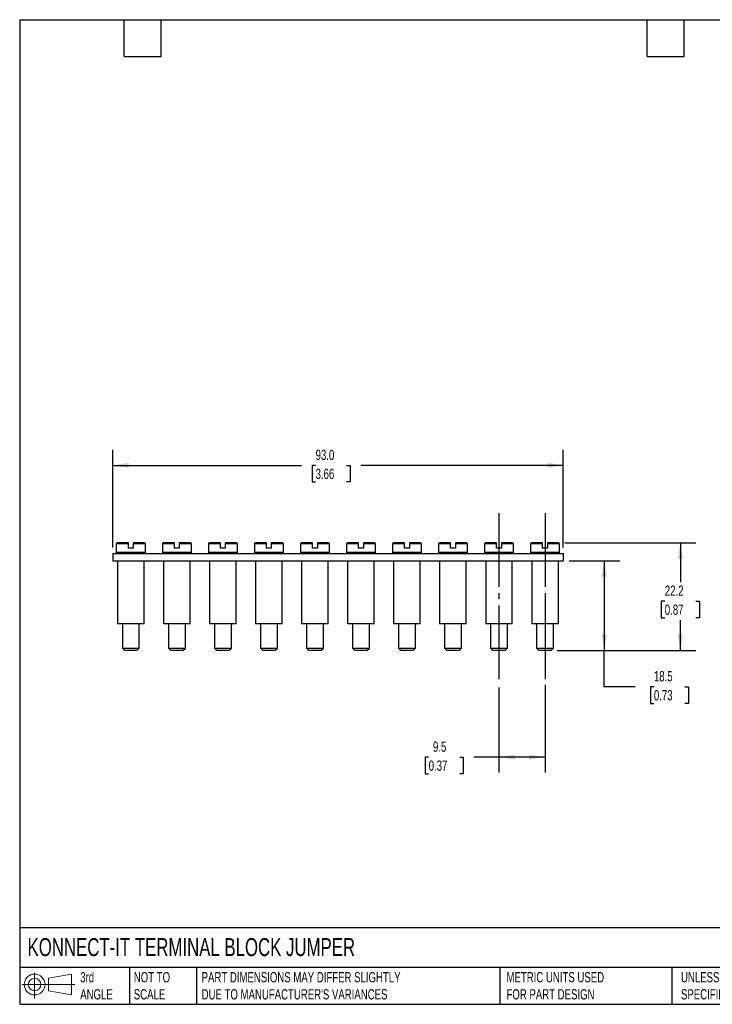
# Model space of a CAD drawing. Header units: millimetres. Extents: x 6 to 273, y 6 to 210.
# Tile 1 of 5: x 6 to 149, y 6 to 210. Entities that reach past the tile are written whole.
import ezdxf

# ---------------------------------------------------------------- set-up
doc = ezdxf.new("R2010")
doc.units = ezdxf.units.MM
doc.linetypes.add('SLD-Center', pattern=[19.05, 15.24, -1.27, 1.27, -1.27])
doc.linetypes.add('SLD-Solid', pattern=[0])
doc.layers.add('CENTER', color=40, linetype='SLD-Center')
doc.layers.add('SLD-DEFPOINTS', color=7, linetype='Continuous')
doc.layers.add('DIMENSIONS', color=140, linetype='SLD-Solid', lineweight=25)
doc.layers.add('TEXT', color=140, linetype='SLD-Solid', lineweight=25)
doc.styles.add('SLDTEXTSTYLE0', font='TXT', dxfattribs={"width": 0.7})
doc.dimstyles.new('SLDDIMSTYLE0', dxfattribs={"dimtxt": 2.158008, "dimasz": 3.302, "dimexe": 0, "dimexo": 0.0625, "dimgap": 0.539502, "dimtad": 0, "dimtih": 1, "dimtoh": 1, "dimdec": 1, "dimrnd": 1e-09, "dimzin": 4, "dimdsep": 46, "dimtxsty": 'SLDTEXTSTYLE0', "dimsah": 1, "dimcen": 0.09, "dimadec": 0, "dimazin": 1, "dimtfac": 1, "dimtdec": 1, "dimtofl": 0, "dimtmove": 0, "dimatfit": 3, "dimfxl": 0, "dimfrac": 2, "dimtolj": 1, "dimtzin": 12, "dimarcsym": 0})
doc.dimstyles.new('SLDDIMSTYLE1', dxfattribs={"dimtxt": 2.158008, "dimasz": 3.302, "dimexe": 0, "dimexo": 0.0625, "dimgap": 0.539502, "dimtad": 0, "dimtih": 1, "dimtoh": 1, "dimdec": 1, "dimrnd": 1e-09, "dimzin": 12, "dimdsep": 46, "dimtxsty": 'SLDTEXTSTYLE0', "dimsah": 1, "dimcen": 0.09, "dimadec": 0, "dimazin": 3, "dimtfac": 1, "dimtdec": 1, "dimtofl": 0, "dimtmove": 0, "dimatfit": 3, "dimfxl": 0, "dimfrac": 2, "dimtolj": 1, "dimtzin": 12, "dimarcsym": 0})

# ---------------------------------------------------------------- blocks, each defined once
blk = doc.blocks.new('Block11')
at = {"color": 7, "linetype": 'SLD-Solid', "lineweight": 18}
for p, q in [((2.59, 5.31), (2.59, 0)), ((5.48, 4.17), (10.18, 5.03)), ((5.48, 1.6), (5.48, 4.17)), ((10.18, 5.03), (10.18, 0.73)), ((0, 2.88), (10.87, 2.88)), ((5.48, 1.6), (10.18, 0.73))]:
    blk.add_line(p, q, dxfattribs=at)
for radius in [2.15, 1.29]:
    blk.add_circle((2.59, 2.88), radius, dxfattribs=at)
blk = doc.blocks.new('Block12')
at = {"layer": 'SLD-DEFPOINTS'}
blk.add_blockref('Block11', (0, 0), dxfattribs=at)
blk = doc.blocks.new('_D')
at = {"layer": 'DIMENSIONS'}
for p, q in [((25.55, 100.64), (25.55, 120.75)), ((118.55, 100.64), (118.55, 120.75)), ((25.55, 117.58), (64.51, 117.58)), ((67.44, 117.58), (66.71, 117.58)), ((66.71, 117.58), (66.71, 114.15)), ((73.85, 117.58), (74.58, 117.58)), ((74.58, 117.58), (74.58, 114.15)), ((118.55, 117.58), (76.77, 117.58)), ((66.71, 114.15), (67.44, 114.15)), ((74.58, 114.15), (73.85, 114.15))]:
    blk.add_line(p, q, dxfattribs=at)
for points in [[(25.55, 117.58), (28.85, 117.07), (28.85, 118.09)], [(118.55, 117.58), (115.25, 118.09), (115.25, 117.07)]]:
    blk.add_solid(points, dxfattribs=at)
at = {"layer": 'DIMENSIONS', "char_height": 2.117, "attachment_point": 1, "style": 'SLDTEXTSTYLE0'}
for s, insert in [('93.0', (67.44, 120.79)), ('3.66', (67.44, 116.88))]:
    blk.add_mtext(s, dxfattribs=dict(at, insert=insert))
blk = doc.blocks.new('_D_1')
at = {"layer": 'DIMENSIONS'}
for p, q in [((118.87, 101.57), (145.91, 101.57)), ((142.74, 101.57), (142.74, 93.47)), ((139.53, 89.55), (138.81, 89.55)), ((138.81, 89.55), (138.81, 86.12)), ((145.95, 89.55), (146.67, 89.55)), ((146.67, 89.55), (146.67, 86.12)), ((138.81, 86.12), (139.53, 86.12)), ((142.74, 79.37), (142.74, 85.64)), ((146.67, 86.12), (145.95, 86.12)), ((117.32, 79.37), (145.91, 79.37))]:
    blk.add_line(p, q, dxfattribs=at)
for points in [[(142.74, 101.57), (142.23, 98.26), (143.25, 98.26)], [(142.74, 79.37), (143.25, 82.67), (142.23, 82.67)]]:
    blk.add_solid(points, dxfattribs=at)
at = {"layer": 'DIMENSIONS', "char_height": 2.117, "attachment_point": 1, "style": 'SLDTEXTSTYLE0'}
for s, insert in [('22.2', (139.53, 92.77)), ('0.87', (139.53, 88.85))]:
    blk.add_mtext(s, dxfattribs=dict(at, insert=insert))
blk = doc.blocks.new('_D_2')
at = {"layer": 'DIMENSIONS'}
for p, q in [((119.82, 97.87), (130.22, 97.87)), ((127.04, 97.87), (127.04, 79.37)), ((117.32, 79.37), (130.22, 79.37)), ((127.04, 71.89), (127.04, 79.37)), ((133.39, 71.89), (127.04, 71.89)), ((137.28, 71.89), (136.56, 71.89)), ((136.56, 71.89), (136.56, 68.46)), ((143.69, 71.89), (144.42, 71.89)), ((144.42, 71.89), (144.42, 68.46)), ((136.56, 68.46), (137.28, 68.46)), ((144.42, 68.46), (143.69, 68.46))]:
    blk.add_line(p, q, dxfattribs=at)
for points in [[(127.04, 97.87), (126.53, 94.56), (127.55, 94.56)], [(127.04, 79.37), (127.55, 82.67), (126.53, 82.67)]]:
    blk.add_solid(points, dxfattribs=at)
at = {"layer": 'DIMENSIONS', "char_height": 2.117, "attachment_point": 1, "style": 'SLDTEXTSTYLE0'}
for s, insert in [('18.5', (137.28, 75.11)), ('0.73', (137.28, 71.19))]:
    blk.add_mtext(s, dxfattribs=dict(at, insert=insert))
blk = doc.blocks.new('_D_3')
at = {"layer": 'DIMENSIONS'}
for p, q in [((105.3, 71.75), (105.3, 54.19)), ((114.8, 72.25), (114.8, 54.19)), ((90.78, 57.37), (90.05, 57.37)), ((90.05, 57.37), (90.05, 53.94)), ((97.19, 57.37), (97.91, 57.37)), ((97.91, 57.37), (97.91, 53.94)), ((105.3, 57.37), (100.11, 57.37)), ((114.8, 57.37), (105.3, 57.37)), ((90.05, 53.94), (90.78, 53.94)), ((97.91, 53.94), (97.19, 53.94))]:
    blk.add_line(p, q, dxfattribs=at)
for points in [[(105.3, 57.37), (108.6, 56.86), (108.6, 57.87)], [(114.8, 57.37), (111.5, 57.87), (111.5, 56.86)]]:
    blk.add_solid(points, dxfattribs=at)
at = {"layer": 'DIMENSIONS', "char_height": 2.117, "attachment_point": 1, "style": 'SLDTEXTSTYLE0'}
for s, insert in [('9.5', (91.67, 60.58)), ('0.37', (90.78, 56.66))]:
    blk.add_mtext(s, dxfattribs=dict(at, insert=insert))

msp = doc.modelspace()

# ---------------------------------------------------------------- linework, layer by layer
for p, q in [((26.3, 101.37), (26.3, 99.57)), ((28.8, 101.37), (26.3, 101.37)), ((28.8, 101.57), (26.5, 101.57)), ((28.8, 100.47), (28.8, 101.37)), ((29.8, 100.47), (28.8, 100.47)), ((32.1, 101.57), (29.8, 101.57)), ((29.8, 101.37), (29.8, 100.47)), ((32.3, 101.37), (29.8, 101.37)), ((32.3, 99.57), (32.3, 101.37)), ((35.8, 101.37), (35.8, 99.57)), ((38.3, 101.37), (35.8, 101.37)), ((38.3, 101.57), (36, 101.57)), ((38.3, 100.47), (38.3, 101.37)), ((39.3, 100.47), (38.3, 100.47)), ((41.6, 101.57), (39.3, 101.57)), ((39.3, 101.37), (39.3, 100.47)), ((41.8, 101.37), (39.3, 101.37)), ((41.8, 99.57), (41.8, 101.37)), ((45.3, 101.37), (45.3, 99.57)), ((47.8, 101.37), (45.3, 101.37)), ((47.8, 101.57), (45.5, 101.57)), ((47.8, 100.47), (47.8, 101.37)), ((48.8, 100.47), (47.8, 100.47)), ((51.1, 101.57), (48.8, 101.57)), ((48.8, 101.37), (48.8, 100.47)), ((51.3, 101.37), (48.8, 101.37)), ((51.3, 99.57), (51.3, 101.37)), ((54.8, 101.37), (54.8, 99.57)), ((57.3, 101.37), (54.8, 101.37)), ((57.3, 101.57), (55, 101.57)), ((57.3, 100.47), (57.3, 101.37)), ((58.3, 100.47), (57.3, 100.47)), ((60.6, 101.57), (58.3, 101.57)), ((58.3, 101.37), (58.3, 100.47)), ((60.8, 101.37), (58.3, 101.37)), ((60.8, 99.57), (60.8, 101.37)), ((64.3, 101.37), (64.3, 99.57)), ((66.8, 101.37), (64.3, 101.37)), ((66.8, 101.57), (64.5, 101.57)), ((66.8, 100.47), (66.8, 101.37)), ((67.8, 100.47), (66.8, 100.47)), ((70.1, 101.57), (67.8, 101.57)), ((67.8, 101.37), (67.8, 100.47)), ((70.3, 101.37), (67.8, 101.37)), ((70.3, 99.57), (70.3, 101.37)), ((73.8, 101.37), (73.8, 99.57)), ((76.3, 101.37), (73.8, 101.37)), ((76.3, 101.57), (74, 101.57)), ((76.3, 100.47), (76.3, 101.37)), ((77.3, 100.47), (76.3, 100.47)), ((79.6, 101.57), (77.3, 101.57)), ((77.3, 101.37), (77.3, 100.47)), ((79.8, 101.37), (77.3, 101.37)), ((79.8, 99.57), (79.8, 101.37)), ((83.3, 101.37), (83.3, 99.57)), ((85.8, 101.37), (83.3, 101.37)), ((85.8, 101.57), (83.5, 101.57)), ((85.8, 100.47), (85.8, 101.37)), ((86.8, 100.47), (85.8, 100.47)), ((89.1, 101.57), (86.8, 101.57)), ((86.8, 101.37), (86.8, 100.47)), ((89.3, 101.37), (86.8, 101.37)), ((89.3, 99.57), (89.3, 101.37)), ((92.8, 101.37), (92.8, 99.57)), ((95.3, 101.37), (92.8, 101.37)), ((95.3, 101.57), (93, 101.57)), ((95.3, 100.47), (95.3, 101.37)), ((96.3, 100.47), (95.3, 100.47)), ((98.6, 101.57), (96.3, 101.57)), ((96.3, 101.37), (96.3, 100.47)), ((98.8, 101.37), (96.3, 101.37)), ((98.8, 99.57), (98.8, 101.37)), ((102.3, 101.37), (102.3, 99.57)), ((104.8, 101.37), (102.3, 101.37)), ((104.8, 101.57), (102.5, 101.57)), ((104.8, 100.47), (104.8, 101.37)), ((105.8, 100.47), (104.8, 100.47)), ((108.1, 101.57), (105.8, 101.57)), ((105.8, 101.37), (105.8, 100.47)), ((108.3, 101.37), (105.8, 101.37)), ((108.3, 99.57), (108.3, 101.37)), ((111.8, 101.37), (111.8, 99.57)), ((114.3, 101.37), (111.8, 101.37)), ((114.3, 101.57), (112, 101.57)), ((114.3, 100.47), (114.3, 101.37)), ((115.3, 100.47), (114.3, 100.47)), ((117.6, 101.57), (115.3, 101.57)), ((115.3, 101.37), (115.3, 100.47)), ((117.8, 101.37), (115.3, 101.37)), ((117.8, 99.57), (117.8, 101.37)), ((25.55, 99.37), (118.55, 99.37)), ((25.55, 99.37), (25.55, 97.87)), ((25.55, 97.87), (118.55, 97.87)), ((32.3, 99.57), (26.3, 99.57)), ((26.55, 97.87), (26.55, 84.87)), ((32.05, 84.87), (32.05, 97.87)), ((41.8, 99.57), (35.8, 99.57)), ((36.05, 97.87), (36.05, 84.87)), ((41.55, 84.87), (41.55, 97.87)), ((51.3, 99.57), (45.3, 99.57)), ((45.55, 97.87), (45.55, 84.87)), ((51.05, 84.87), (51.05, 97.87)), ((60.8, 99.57), (54.8, 99.57)), ((55.05, 97.87), (55.05, 84.87)), ((60.55, 84.87), (60.55, 97.87)), ((70.3, 99.57), (64.3, 99.57)), ((64.55, 97.87), (64.55, 84.87)), ((70.05, 84.87), (70.05, 97.87)), ((79.8, 99.57), (73.8, 99.57)), ((74.05, 97.87), (74.05, 84.87)), ((79.55, 84.87), (79.55, 97.87)), ((89.3, 99.57), (83.3, 99.57)), ((83.55, 97.87), (83.55, 84.87)), ((89.05, 84.87), (89.05, 97.87)), ((98.8, 99.57), (92.8, 99.57)), ((93.05, 97.87), (93.05, 84.87)), ((98.55, 84.87), (98.55, 97.87)), ((108.3, 99.57), (102.3, 99.57)), ((102.55, 97.87), (102.55, 84.87)), ((108.05, 84.87), (108.05, 97.87)), ((117.8, 99.57), (111.8, 99.57)), ((112.05, 97.87), (112.05, 84.87)), ((117.55, 84.87), (117.55, 97.87)), ((118.55, 99.37), (118.55, 97.87)), ((26.6, 84.87), (26.55, 84.87)), ((32.05, 84.87), (26.6, 84.87)), ((27.55, 84.87), (27.55, 79.87)), ((31.05, 79.87), (31.05, 84.87)), ((36.1, 84.87), (36.05, 84.87)), ((41.55, 84.87), (36.1, 84.87)), ((37.05, 84.87), (37.05, 79.87)), ((40.55, 79.87), (40.55, 84.87)), ((45.6, 84.87), (45.55, 84.87)), ((51.05, 84.87), (45.6, 84.87)), ((46.55, 84.87), (46.55, 79.87)), ((50.05, 79.87), (50.05, 84.87)), ((55.1, 84.87), (55.05, 84.87)), ((60.55, 84.87), (55.1, 84.87)), ((56.05, 84.87), (56.05, 79.87)), ((59.55, 79.87), (59.55, 84.87)), ((64.6, 84.87), (64.55, 84.87)), ((70.05, 84.87), (64.6, 84.87)), ((65.55, 84.87), (65.55, 79.87)), ((69.05, 79.87), (69.05, 84.87)), ((74.1, 84.87), (74.05, 84.87)), ((79.55, 84.87), (74.1, 84.87)), ((75.05, 84.87), (75.05, 79.87)), ((78.55, 79.87), (78.55, 84.87)), ((83.6, 84.87), (83.55, 84.87)), ((89.05, 84.87), (83.6, 84.87)), ((84.55, 84.87), (84.55, 79.87)), ((88.05, 79.87), (88.05, 84.87)), ((93.1, 84.87), (93.05, 84.87)), ((98.55, 84.87), (93.1, 84.87)), ((94.05, 84.87), (94.05, 79.87)), ((97.55, 79.87), (97.55, 84.87)), ((102.6, 84.87), (102.55, 84.87)), ((108.05, 84.87), (102.6, 84.87)), ((103.55, 84.87), (103.55, 79.87)), ((107.05, 79.87), (107.05, 84.87)), ((112.1, 84.87), (112.05, 84.87)), ((117.55, 84.87), (112.1, 84.87)), ((113.05, 84.87), (113.05, 79.87)), ((116.55, 79.87), (116.55, 84.87)), ((27.55, 79.87), (28.05, 79.37)), ((27.55, 79.87), (31.05, 79.87)), ((30.55, 79.37), (28.05, 79.37)), ((30.55, 79.37), (31.05, 79.87)), ((37.05, 79.87), (37.55, 79.37)), ((37.05, 79.87), (40.55, 79.87)), ((40.05, 79.37), (37.55, 79.37)), ((40.05, 79.37), (40.55, 79.87)), ((46.55, 79.87), (47.05, 79.37)), ((46.55, 79.87), (50.05, 79.87)), ((49.55, 79.37), (47.05, 79.37)), ((49.55, 79.37), (50.05, 79.87)), ((56.05, 79.87), (56.55, 79.37)), ((56.05, 79.87), (59.55, 79.87)), ((59.05, 79.37), (56.55, 79.37)), ((59.05, 79.37), (59.55, 79.87)), ((65.55, 79.87), (66.05, 79.37)), ((65.55, 79.87), (69.05, 79.87)), ((68.55, 79.37), (66.05, 79.37)), ((68.55, 79.37), (69.05, 79.87)), ((75.05, 79.87), (75.55, 79.37)), ((75.05, 79.87), (78.55, 79.87)), ((78.05, 79.37), (75.55, 79.37)), ((78.05, 79.37), (78.55, 79.87)), ((84.55, 79.87), (85.05, 79.37)), ((84.55, 79.87), (88.05, 79.87)), ((87.55, 79.37), (85.05, 79.37)), ((87.55, 79.37), (88.05, 79.87)), ((94.05, 79.87), (94.55, 79.37)), ((94.05, 79.87), (97.55, 79.87)), ((97.05, 79.37), (94.55, 79.37)), ((97.05, 79.37), (97.55, 79.87)), ((103.55, 79.87), (104.05, 79.37)), ((103.55, 79.87), (107.05, 79.87)), ((106.55, 79.37), (104.05, 79.37)), ((106.55, 79.37), (107.05, 79.87)), ((113.05, 79.87), (113.55, 79.37)), ((113.05, 79.87), (116.55, 79.87)), ((116.05, 79.37), (113.55, 79.37)), ((116.05, 79.37), (116.55, 79.87))]:
    msp.add_line(p, q)
for centre, start, end in [((26.5, 101.37), 90, 180), ((32.1, 101.37), 0, 90), ((36, 101.37), 90, 180), ((41.6, 101.37), 0, 90), ((45.5, 101.37), 90, 180), ((51.1, 101.37), 0, 90), ((55, 101.37), 90, 180), ((60.6, 101.37), 0, 90), ((64.5, 101.37), 90, 180), ((70.1, 101.37), 0, 90), ((74, 101.37), 90, 180), ((79.6, 101.37), 0, 90), ((83.5, 101.37), 90, 180), ((89.1, 101.37), 0, 90), ((93, 101.37), 90, 180), ((98.6, 101.37), 0, 90), ((102.5, 101.37), 90, 180), ((108.1, 101.37), 0, 90), ((112, 101.37), 90, 180), ((117.6, 101.37), 0, 90), ((26.5, 99.57), 180, 270), ((32.1, 99.57), 270, 0), ((36, 99.57), 180, 270), ((41.6, 99.57), 270, 0), ((45.5, 99.57), 180, 270), ((51.1, 99.57), 270, 0), ((55, 99.57), 180, 270), ((60.6, 99.57), 270, 0), ((64.5, 99.57), 180, 270), ((70.1, 99.57), 270, 0), ((74, 99.57), 180, 270), ((79.6, 99.57), 270, 0), ((83.5, 99.57), 180, 270), ((89.1, 99.57), 270, 0), ((93, 99.57), 180, 270), ((98.6, 99.57), 270, 0), ((102.5, 99.57), 180, 270), ((108.1, 99.57), 270, 0), ((112, 99.57), 180, 270), ((117.6, 99.57), 270, 0)]:
    msp.add_arc(centre, 0.2, start, end)
for points in [[(28.8, 101.37), (28.8, 101.42), (28.8, 101.47), (28.8, 101.54), (28.8, 101.57), (28.8, 101.57)], [(29.8, 101.57), (29.8, 101.57), (29.8, 101.54), (29.8, 101.47), (29.8, 101.42), (29.8, 101.37)], [(38.3, 101.37), (38.3, 101.42), (38.3, 101.47), (38.3, 101.54), (38.3, 101.57), (38.3, 101.57)], [(39.3, 101.57), (39.3, 101.57), (39.3, 101.54), (39.3, 101.47), (39.3, 101.42), (39.3, 101.37)], [(47.8, 101.37), (47.8, 101.42), (47.8, 101.47), (47.8, 101.54), (47.8, 101.57), (47.8, 101.57)], [(48.8, 101.57), (48.8, 101.57), (48.8, 101.54), (48.8, 101.47), (48.8, 101.42), (48.8, 101.37)], [(57.3, 101.37), (57.3, 101.42), (57.3, 101.47), (57.3, 101.54), (57.3, 101.57), (57.3, 101.57)], [(58.3, 101.57), (58.3, 101.57), (58.3, 101.54), (58.3, 101.47), (58.3, 101.42), (58.3, 101.37)], [(66.8, 101.37), (66.8, 101.42), (66.8, 101.47), (66.8, 101.54), (66.8, 101.57), (66.8, 101.57)], [(67.8, 101.57), (67.8, 101.57), (67.8, 101.54), (67.8, 101.47), (67.8, 101.42), (67.8, 101.37)], [(76.3, 101.37), (76.3, 101.42), (76.3, 101.47), (76.3, 101.54), (76.3, 101.57), (76.3, 101.57)], [(77.3, 101.57), (77.3, 101.57), (77.3, 101.54), (77.3, 101.47), (77.3, 101.42), (77.3, 101.37)], [(85.8, 101.37), (85.8, 101.42), (85.8, 101.47), (85.8, 101.54), (85.8, 101.57), (85.8, 101.57)], [(86.8, 101.57), (86.8, 101.57), (86.8, 101.54), (86.8, 101.47), (86.8, 101.42), (86.8, 101.37)], [(95.3, 101.37), (95.3, 101.42), (95.3, 101.47), (95.3, 101.54), (95.3, 101.57), (95.3, 101.57)], [(96.3, 101.57), (96.3, 101.57), (96.3, 101.54), (96.3, 101.47), (96.3, 101.42), (96.3, 101.37)], [(104.8, 101.37), (104.8, 101.42), (104.8, 101.47), (104.8, 101.54), (104.8, 101.57), (104.8, 101.57)], [(105.8, 101.57), (105.8, 101.57), (105.8, 101.54), (105.8, 101.47), (105.8, 101.42), (105.8, 101.37)], [(114.3, 101.37), (114.3, 101.42), (114.3, 101.47), (114.3, 101.54), (114.3, 101.57), (114.3, 101.57)], [(115.3, 101.57), (115.3, 101.57), (115.3, 101.54), (115.3, 101.47), (115.3, 101.42), (115.3, 101.37)]]:
    msp.add_open_spline(points, degree=3, knots=[0, 0, 0, 0, 0.5, 0.5, 1, 1, 1, 1])
at = {"layer": 'CENTER'}
for p, q in [((105.3, 107.72), (105.3, 73.02)), ((114.8, 107.72), (114.8, 73.02)), ((114.8, 91.22), (114.8, 73.52))]:
    msp.add_line(p, q, dxfattribs=at)
at = {"layer": 'TEXT'}
for p, q in [((6.35, 209.55), (273.05, 209.55)), ((6.35, 209.55), (6.35, 6.35)), ((27.94, 201.93), (27.94, 209.55)), ((35.56, 201.93), (35.56, 209.55)), ((135.89, 201.93), (135.89, 209.55)), ((143.51, 201.93), (143.51, 209.55)), ((27.94, 201.93), (35.56, 201.93)), ((135.89, 201.93), (143.51, 201.93)), ((273.05, 22.13), (6.35, 22.13)), ((273.05, 13.97), (6.35, 13.97)), ((29.04, 13.97), (29.04, 6.35)), ((42.84, 13.97), (42.84, 6.35)), ((105.48, 13.97), (105.48, 6.35)), ((141, 13.97), (141, 6.35)), ((6.35, 6.35), (273.05, 6.35))]:
    msp.add_line(p, q, dxfattribs=at)

# ---------------------------------------------------------------- block references
at = {"layer": 'SLD-DEFPOINTS'}
msp.add_blockref('Block12', (6.84, 7.55), dxfattribs=at)

# ---------------------------------------------------------------- texts
at = {"layer": 'TEXT', "attachment_point": 1, "style": 'SLDTEXTSTYLE0'}
for s, insert, char_height in [('KONNECT-IT TERMINAL BLOCK JUMPER', (7.97, 20.01), 3.7042), ('3rd^JANGLE', (18.85, 13), 2.117), ('NOT TO^JSCALE', (29.91, 13), 2.1167), ("PART DIMENSIONS MAY DIFFER SLIGHTLY ^JDUE TO MANUFACTURER'S VARIANCES", (43.91, 13), 2.1167), ('METRIC UNITS USED ^JFOR PART DESIGN', (106.85, 13), 2.1167), ('UNLESS OTHERWISE ^JSPECIFIED UNITS ARE:', (142.87, 13), 2.1167)]:
    msp.add_mtext(s, dxfattribs=dict(at, insert=insert, char_height=char_height))

# ---------------------------------------------------------------- dimensions: what is measured, and where the dimension line sits
at = {"layer": 'DIMENSIONS'}
for base, p1, p2, dimstyle, picture, middle in [((118.55, 117.58), (25.55, 99.37), (118.55, 99.37), 'SLDDIMSTYLE0', '_D', (70.64, 117.58)), ((105.3, 57.37), (114.8, 73.52), (105.3, 73.02), 'SLDDIMSTYLE1', '_D_3', (93.98, 57.37))]:
    dim = msp.add_linear_dim(base=base, p1=p1, p2=p2, dimstyle=dimstyle, dxfattribs=at)
    dim.commit()
    dim.dimension.update_dxf_attribs({"geometry": picture, "text_midpoint": middle, "dimtype": 160})
for base, p1, picture, middle in [((142.74, 79.37), (117.6, 101.57), '_D_1', (142.74, 89.55)), ((127.04, 79.37), (118.55, 97.87), '_D_2', (127.04, 71.89))]:
    dim = msp.add_linear_dim(base=base, p1=p1, p2=(116.05, 79.37), angle=90, dimstyle='SLDDIMSTYLE1', dxfattribs=at)
    dim.commit()
    dim.dimension.update_dxf_attribs({"geometry": picture, "text_midpoint": middle, "dimtype": 160})

doc.saveas('drawing.dxf')
